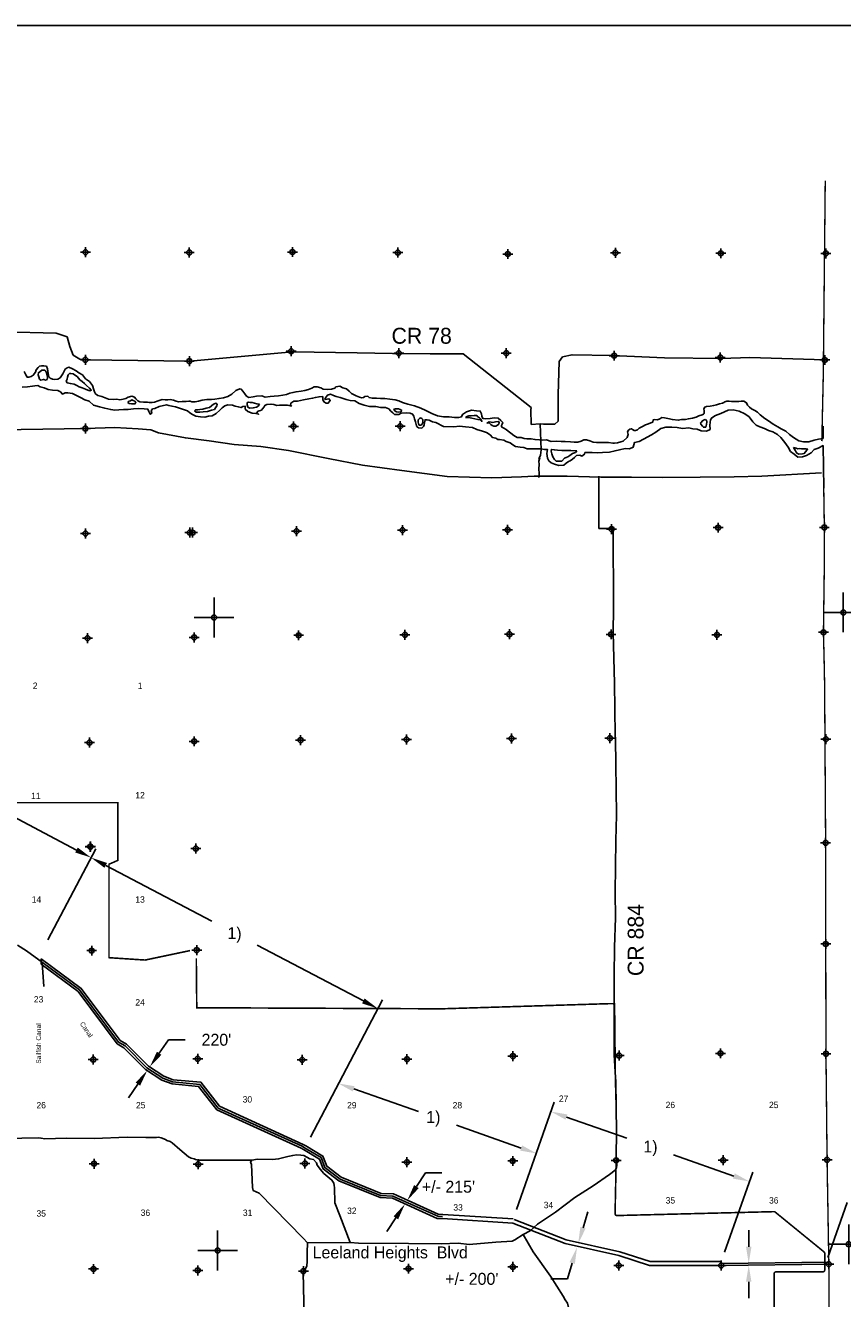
# Model space of a CAD drawing. Extents: x 209503 to 369503, y 779969 to 886560.
# Tile 6 of 7: x 274666 to 315759, y 822522 to 886560. Entities that reach past the tile are written whole.
import ezdxf
from ezdxf.enums import TextEntityAlignment as Align

# ---------------------------------------------------------------- set-up
doc = ezdxf.new("R2010")
doc.units = 0
doc.header["$LTSCALE"] = 1200
doc.header["$PDMODE"] = 34
doc.header["$PDSIZE"] = 250
doc.linetypes.add('PHANTOM', pattern=[0])
doc.linetypes.add('STREAM', pattern=[0])
doc.layers.get('0').update_dxf_attribs({"linetype": 'CONTINUOUS'})
for name, color, linetype in [('BORDER', 1, 'CONTINUOUS'), ('COUNTY', 15, 'PHANTOM'), ('MAJROADS', 9, 'CONTINUOUS'), ('ROW', 6, 'PHANTOM'), ('ROWDIM', 10, 'CONTINUOUS'), ('SEC', 2, 'CONTINUOUS'), ('TEXT', 7, 'CONTINUOUS'), ('TRUNKS', 5, 'STREAM'), ('WATER', 4, 'CONTINUOUS'), ('WSHEDS', 3, 'CONTINUOUS')]:
    doc.layers.add(name, color=color, linetype=linetype)
doc.dimstyles.get("Standard").update_dxf_attribs({"dimtxt": 2.5, "dimasz": 2.5, "dimexe": 1.25, "dimexo": 0.625, "dimtad": 1, "dimcen": 2.5, "dimazin": 3, "dimtfac": 1, "dimtmove": 0, "dimatfit": 3})

# ---------------------------------------------------------------- blocks, each defined once
blk = doc.blocks.new('TICK')
at = {"color": 0}
for points in [[(500, 0), (500, 1000)], [(0, 500), (1000, 500)]]:
    blk.add_lwpolyline(points, dxfattribs=at)
blk.add_point((500, 500), dxfattribs=at)
blk = doc.blocks.new('*D')
at = {"color": 0}
for p, q in [((240164, 859317), (242573, 863893)), ((243074, 863064), (258792, 854791)), ((277233, 845084), (261515, 853357)), ((275792, 840565), (278200, 845140)), ((275792, 840565), (278200, 845140)), ((278702, 844311), (284043, 841500)), ((291659, 837491), (286318, 840302)), ((288994, 830645), (292627, 837547)), ((281391, 834858), (281863, 835540)), ((281863, 835540), (282693, 835540)), ((280318, 833309), (279846, 832626)), ((301875, 831651), (304903, 830584)), ((310294, 828684), (307266, 829751)), ((309823, 824853), (311243, 828880)), ((302708, 826086), (302950, 826880)), ((302165, 824307), (301923, 823513)), ((301923, 823513), (301093, 823513))]:
    blk.add_line(p, q, dxfattribs=at)
for points in [[(243010, 862941), (243139, 863186), (242340, 863450)], [(277168, 844962), (277297, 845207), (277967, 844698)], [(278637, 844189), (278766, 844434), (277967, 844698)], [(291595, 837369), (291724, 837614), (292394, 837105)], [(281504, 834779), (281277, 834936), (280918, 834175)], [(280432, 833230), (280205, 833387), (280791, 833991)], [(301829, 831521), (301921, 831782), (301093, 831927)], [(310248, 828554), (310340, 828815), (311077, 828408)], [(302840, 826046), (302575, 826127), (302466, 825292)], [(302298, 824266), (302033, 824347), (302407, 825101)]]:
    blk.add_solid(points, dxfattribs=at)
for s, p in [('1a)', (259511, 853774)), ('1)', (284823, 840601)), ("220'", (283523, 835240)), ('1)', (305742, 829868)), ("+/- 200'", (295778, 823213))]:
    blk.add_text(s, height=600, dxfattribs=at).set_placement(p)

msp = doc.modelspace()

# ---------------------------------------------------------------- linework, layer by layer
at = {"layer": 'BORDER', "color": 0}
msp.add_lwpolyline([(209503.174, 781559.981), (369503.174, 781559.981), (369503.174, 886559.981), (209503.174, 886559.981)], close=True, dxfattribs=at)
at = {"layer": 'COUNTY', "color": 0}
msp.add_line((314813.508, 863284.797), (314780.72, 865424.736), dxfattribs=at)
at = {"layer": 'COUNTY', "color": 0, "const_width": 70}
for points in [[(314717.625, 865649.587), (314791.234, 868978.806), (314845.429, 874340.756), (314889.702, 878758.852)], [(314813.508, 863284.797), (314843.735, 861311.971), (314838.47, 859025.026), (314798.373, 856033.758), (314831.52, 854719.626), (314857.784, 853404.396), (314908.544, 845442.73), (314914.496, 840356.945), (314926.465, 834835.445), (314981.323, 829498.039), (315070.195, 824252.613), (315101.463, 819200.205), (315206.954, 813929.553), (315236.451, 808550.393), (315283.114, 803246.546), (315346.805, 797992.878), (315435.494, 792713.939), (315554.59, 789418.291)]]:
    msp.add_lwpolyline(points, dxfattribs=at)
at = {"layer": 'MAJROADS', "color": 0}
for points in [[(314876.468, 869747.938), (311098.253, 869851.784), (309673.437, 869803.853), (306808.056, 869842.176), (304161.088, 869954.267), (302158.774, 869994.474), (301680.432, 869897.524), (301502.715, 869664.245), (301464.967, 867988.699), (301456.833, 866907.85), (301463.32, 866656.427), (301294.611, 866506.872), (300724.861, 866511.16), (300557.351, 866520.8), (300104.65, 866490.69), (300076.622, 867219.887), (300102.64, 867336.999), (296687.498, 870035.65), (295020.142, 870048.198), (293126.561, 870062.449), (291350.408, 870092.574), (288099.671, 870142.176), (282934.624, 869678.299), (277706.456, 869734.403), (277405.076, 869770.188), (277063.127, 869982.24), (276898.832, 870419.193), (276759.926, 870889.47), (276216.699, 871077.9), (273586.237, 871156.35)], [(300557.351, 866520.8), (300597.786, 865213.348), (300570.569, 864937.041), (300485.395, 864753.34), (300485.395, 864753.34)], [(272290.666, 866201.037), (277678.477, 866280.758), (279156.469, 866332.078), (280328.992, 866274.208), (280967.377, 866221.85), (281350.733, 866072.934), (282713.815, 865808.78), (283911.272, 865672.418), (285158.498, 865476.938), (286498.741, 865372.838), (287888.53, 865184.475), (289896.7, 864781.066), (291620.414, 864438.858), (293587.866, 864169.928), (295881.904, 863864.569), (298127.884, 863811.106), (299620.335, 863856.536), (300249.255, 863884.484), (301908.966, 863886.518), (303601.833, 863846.346), (305152.435, 863832.584), (306703.111, 863827.204), (308605.964, 863835.462), (310307.807, 863862.269), (311699.53, 863891.829), (314698.369, 864064.038)], [(300485.395, 864753.34), (300527.667, 864803.297), (300492.954, 864644.355), (300500.009, 864468.339), (300481.612, 864250.62), (300505.045, 864024.206), (300486.775, 863823.244)], [(303494.421, 863881.982), (303508.448, 861259.25), (304226.806, 861259.25), (304232.881, 857265.462), (304223.48, 856000.303), (304296.904, 853477.677), (304327.75, 850863.199), (304343.137, 850678.747), (304350.306, 849388.327), (304374.544, 848139.676), (304390.029, 846840.815), (304355.368, 845559.086), (304319.248, 842953.484), (304334.92, 841679.759), (304298.765, 840196.945), (304279.677, 838755.898), (304277.347, 837314.727), (304267.884, 836041.189), (304266.924, 834784.346), (304333.801, 833635.925), (304357.754, 833476.546), (304373.177, 832169.307), (304388.724, 830878.825), (304371.505, 829689.135), (304403.525, 829487.801), (304401.595, 829228.066), (304392.282, 829102.45), (304324.382, 828985.649), (304037.831, 828761.545), (303212.501, 828197.906), (302303.136, 827601.375), (301317.368, 826871.348), (300416.257, 826257.998), (300045.173, 825933.974), (299691.78, 825735.504), (299270.86, 825470.504), (299136.306, 825404.472), (298323.152, 825351.861), (296973.335, 825244.585), (296420.787, 825307.344), (295574.243, 825271.74), (293932.05, 825283.942), (291418.55, 825310.999), (290999.872, 825347.626), (290473.607, 826692.177), (290218.666, 827339.255), (290216.016, 828110.143), (290191.565, 828202.493), (290175.742, 828328.296), (290076.32, 828479.857), (289967.959, 828556.073), (289668.262, 828818.049), (289493.869, 829028.82), (289410.955, 829146.742), (289344.549, 829231.026), (289303.528, 829348.636), (289145.519, 829509.012), (288961.44, 829543.895), (288811.311, 829637.18), (288661.12, 829722.086), (288518.809, 829739.902), (288301.03, 829749.899), (288108.074, 829717.817), (287856.282, 829661.035), (287394.591, 829547.159), (287084.336, 829515.949), (286330.33, 829529.931), (286045.086, 829481.776), (283816.27, 829481.58), (283355.45, 829485.005), (283221.58, 829511.136), (283146.484, 829553.589), (283004.236, 829579.783), (282870.677, 829647.808), (282429.354, 830019.763), (282046.37, 830349.39), (281946.325, 830417.166), (281779.19, 830477.061), (281704.157, 830527.892), (281486.875, 830604.918), (281361.384, 830630.988), (281252.401, 830623.418), (280716.112, 830619.024), (279786.156, 830634.314), (278118.266, 830571.297), (276719.05, 830581.694), (275646.348, 830556.149), (275453.828, 830582.717), (275336.716, 830608.724), (272764.006, 830560.809)], [(286045.086, 829481.776), (285991.359, 829376.72), (286032.433, 829267.482), (286090.761, 828110.72), (286114.762, 827959.715), (286415.385, 827823.386), (288635.529, 825552.686), (288843.23, 825316.507), (288839.636, 824838.922), (288836.357, 824403.231), (288809.267, 824143.681), (288724.093, 823959.981), (288631.107, 823851.752), (288681.111, 821589.005), (288751.838, 818739.562), (288655.952, 818245.913), (288511.307, 817953.732), (288341.842, 817703.633), (288181.197, 817512.121), (287995.479, 817329.177), (284155.89, 815277.736)], [(299691.78, 825735.504), (300193.624, 824870.782), (301072.558, 823640.811), (301710.275, 822647.272), (301801.053, 822462.248), (301925.409, 822285.35), (301974.042, 822067.126), (302004.278, 821631.182), (301987.197, 820474.988), (301984.099, 818950.006), (301999.202, 816503.181), (302022.501, 815145.583), (302037.485, 813796.427), (302071.67, 810545.06), (302062.14, 808165.453), (302103.19, 804712.934), (302107.652, 803078.966), (302132.449, 799693.603), (301966.948, 798856.933), (301868.63, 798445.675)], [(290999.872, 825347.626), (288843.23, 825316.507)]]:
    msp.add_lwpolyline(points, dxfattribs=at)
at = {"layer": 'ROW', "color": 0}
for points in [[(275456.941, 839607.904), (277469.758, 838121.521), (279427.765, 835504.946), (279750.071, 835315.681), (280846.784, 834211.404), (281623.176, 833701.001), (282090.953, 833530.847), (283490.24, 833400.456), (284431.687, 832191.511), (288633.634, 830278.374), (288760.839, 830202.542)], [(275456.941, 839334.42), (275456.941, 839607.904)], [(275456.941, 839334.42), (277313.018, 837963.784), (279278.163, 835337.669), (279614.073, 835140.415), (280706.811, 834040.14), (281523.808, 833503.043), (282042.353, 833314.423), (283375.11, 833190.231), (284291.325, 832013.688), (288531.416, 830083.184), (288648.186, 830013.573)], [(288649.466, 830015.72), (289449.543, 829538.762), (289635.49, 829042.537), (290433.572, 828436.472), (292500.361, 827599.763), (293121.966, 827569.871), (295373.842, 826553.813), (295641.555, 826540.814), (299175.411, 826312.536)], [(288759.558, 830200.395), (289624.41, 829684.822), (289815.012, 829176.175), (290540.794, 828625.015), (292547.178, 827812.76), (293173.127, 827782.659), (295425.05, 826766.58), (295653.699, 826755.478), (299189.27, 826527.089)], [(309657.294, 824181.407), (306057.294, 824181.407), (304504.528, 824684.197), (301804.528, 825284.197), (299175.411, 826312.536)], [(309657.294, 824381.407), (306088.868, 824381.407), (304557.144, 824877.383), (301862.994, 825476.083), (299248.263, 826498.795)], [(315068.879, 824352.605), (309655.979, 824281.398)], [(315070.195, 824252.613), (309657.294, 824181.407)]]:
    msp.add_lwpolyline(points, dxfattribs=at)
at = {"layer": 'ROWDIM', "color": 0}
for p, q in [((291175.977, 833069.109), (294425.561, 831923.808)), ((299355.472, 826998.657), (301258.737, 832398.824)), ((299598.54, 830092.198), (296348.957, 831237.499)), ((294327.503, 828152.675), (294783.669, 828846.082)), ((294783.669, 828846.082), (295613.669, 828846.082)), ((315026.609, 824588.719), (315998.694, 827346.836)), ((293295.516, 826583.979), (292839.35, 825890.573)), ((311040.445, 825123.076), (311040.445, 825953.076)), ((311040.445, 823363.065), (311040.445, 822533.065))]:
    msp.add_line(p, q, dxfattribs=at)
for points in [[(291129.994, 832938.642), (291221.96, 833199.577), (290393.173, 833345.005)], [(299552.558, 829961.73), (299644.523, 830222.665), (300381.344, 829816.302)], [(294443.071, 828076.648), (294211.935, 828228.703), (293871.337, 827459.269)], [(293411.084, 826507.951), (293179.948, 826660.007), (293751.682, 827277.385)], [(311178.778, 825123.076), (310902.112, 825123.076), (311040.445, 824293.076)], [(311178.778, 823363.065), (310902.112, 823363.065), (311040.445, 824193.065)]]:
    msp.add_solid(points, dxfattribs=at)
at = {"layer": 'SEC', "color": 0}
for p in [(277686.055, 875152.986), (288090.833, 875164.194), (282904.418, 875142.031), (293394.271, 875135.452), (298923.695, 875063.592), (304336.55, 875126.421), (309639.989, 875097.679), (314918.428, 875094.208), (288030.258, 870170.933), (293442.25, 870074.574), (298846.409, 870078.8), (277681.394, 869741.896), (282908.326, 869679.224), (304274.976, 869948.838), (309611.61, 869861.267), (314864.234, 869732.258), (277678.477, 866280.758), (288143.832, 866391.611), (293514.523, 866404.397), (288299.593, 861120.687), (293628.62, 861175.591), (298915.529, 861188.831), (304143.926, 861227.524), (309498.178, 861299.049), (314843.735, 861311.971), (277683.384, 861002.273), (282936.962, 861049.208), (283071.014, 861048.482), (314798.373, 856033.758), (277788.921, 855740), (283151.371, 855777.966), (288405.266, 855883.549), (293750.868, 855904.849), (299004.355, 855935.027), (304115.229, 855932.464), (309443.802, 855903.586), (277886.126, 850486.15), (283148.172, 850549.796), (288502.379, 850612.942), (293831.27, 850642.712), (299109.982, 850689.51), (304061.806, 850712.945), (314920.076, 850662.476), (277924.773, 845249.375), (277933.197, 845257.708), (283236.226, 845153.561), (314908.544, 845442.73), (277996.979, 840020.796), (283280.853, 840050.451), (314914.496, 840356.945), (309622.981, 834855.809), (314926.465, 834835.445), (278076.2, 834540.824), (283329.732, 834579.38), (288582.765, 834525.776), (293853.053, 834564.241), (299182.625, 834719.685), (304519.849, 834741.031), (278114.848, 829304.048), (283351.26, 829275.67), (288722.087, 829313.59), (293850.082, 829377.963), (299170.776, 829441.29), (304373.993, 829471.741), (309753.017, 829476.103), (314981.323, 829498.039), (278086.151, 824008.988), (283330.714, 823938.673), (293929.984, 824023.664), (299175.411, 824112.536), (304504.528, 824184.197), (309657.294, 824181.407), (315070.195, 824252.613), (288642.485, 823901.507)]:
    msp.add_point(p, dxfattribs=at)
at = {"layer": 'TRUNKS', "color": 0}
for points in [[(274260.778, 840297.645), (274717.196, 840017.434), (275522.286, 839422.908)], [(275508.325, 839404.003), (275585.164, 838216.138)], [(275522.286, 839422.908), (277391.388, 838042.653), (279352.964, 835421.308), (279682.072, 835228.048), (280776.797, 834125.772), (281573.492, 833602.022), (282066.653, 833422.635), (283432.675, 833295.344), (284361.506, 832102.599), (288582.525, 830180.779), (288704.512, 830108.058)], [(288704.512, 830108.058), (289536.976, 829611.792), (289725.251, 829109.356), (290487.183, 828530.743), (292523.77, 827706.262), (293147.546, 827676.265), (295399.446, 826660.196), (295646.768, 826648.188)]]:
    msp.add_lwpolyline(points, dxfattribs=at)
at = {"layer": 'WATER', "color": 0}
for points in [[(274602.746, 869153.026), (274677.004, 868985.05), (274743.276, 868875.746), (274835.389, 868875.138), (274952.845, 868907.858), (275053.72, 868965.812), (275163.577, 869115.823), (275206.276, 869241.155), (275299.164, 869357.781), (275374.917, 869415.9), (275483.944, 869440.302), (275584.431, 869439.638), (275718.247, 869413.631), (275776.09, 869296.008), (275807.981, 869052.944), (275848.799, 868893.563), (275915.292, 868817.755), (276032.194, 868766.736), (276141, 868757.643), (276291.841, 868773.395), (276417.893, 868839.556), (276544.83, 869039.699), (276595.682, 869131.48), (276663.614, 869273.394), (276756.17, 869339.777), (276848.449, 869364.29), (277032.232, 869296.081), (277215.739, 869186.002), (277349.057, 869084.63), (277532.619, 868982.925), (277690.451, 868789.274), (277882.165, 868654.018), (278031.512, 868443.674), (278097.12, 868233.884), (278138.27, 868124.746), (278187.904, 868032.301), (278304.586, 867947.787), (278513.546, 867887.786), (278847.728, 867768.337), (279115.527, 867741.445), (279257.994, 867757.252), (279408.558, 867731.134), (279576.203, 867755.148), (279718.781, 867787.703), (279836.569, 867870.667), (280012.698, 867911.375), (280154.722, 867860.19), (280221.16, 867776.009), (280312.609, 867674.913), (280412.819, 867632.379), (280605.308, 867614.358), (280797.908, 867613.085), (280889.911, 867595.729), (281023.838, 867586.469), (281157.987, 867610.706), (281334.337, 867684.909), (281535.698, 867742.198), (281686.373, 867732.828), (281828.675, 867723.513), (281946.02, 867739.486), (282104.958, 867713.313), (282238.609, 867662.184), (282363.996, 867627.858), (282548.388, 867651.762), (282749.362, 867650.434), (282883.455, 867666.296), (282945.137, 867655.568), (283028.696, 867629.9), (283196.145, 867628.798), (283372.241, 867669.502), (283556.765, 867718.524), (283782.986, 867742.153), (284017.413, 867740.61), (284184.972, 867756.253), (284402.93, 867796.682), (284620.834, 867828.739), (284838.958, 867894.285), (285049.04, 868010.121), (285242.873, 868201.419), (285444.362, 868283.821), (285519.549, 868258.207), (285594.294, 868165.615), (285702.254, 868030.94), (285785.206, 867913.175), (285893.662, 867853.851), (286111.565, 867885.908), (286287.552, 867909.868), (286547.207, 867924.904), (286714.214, 867856.822), (286965.662, 867897.031), (287175.138, 867920.77), (287384.559, 867936.137), (287602.407, 867959.822), (287786.876, 868000.471), (287954.71, 868057.976), (288114.007, 868090.419), (288279.576, 868133.089), (288531.015, 868164.924), (288723.891, 868205.521), (288900.076, 868254.602), (289076.37, 868320.431), (289194.048, 868386.647), (289344.778, 868385.651), (289528.617, 868325.816), (289645.464, 868266.424), (289854.702, 868248.292), (290055.841, 868272.086), (290223.596, 868312.849), (290282.657, 868379.453), (290475.478, 868411.675), (290625.71, 868335.314), (290751.098, 868300.988), (290817.978, 868283.797), (290942.812, 868165.732), (291067.646, 868047.668), (291301.341, 867928.883), (291468.376, 867860.785), (291577.071, 867834.944), (291660.921, 867851.138), (291736.563, 867892.51), (291879.03, 867908.316), (291945.578, 867840.882), (292096.143, 867814.764), (292313.865, 867813.325), (292514.728, 867795.249), (292740.823, 867793.755), (292983.501, 867767.028), (293251.245, 867731.762), (293451.831, 867671.816), (293627.13, 867586.915), (293894.652, 867518.152), (294237.429, 867432.144), (294546.489, 867312.862), (294796.932, 867193.966), (295105.715, 867032.814), (295381.39, 866930.501), (295690.837, 866869.836), (295967.232, 866876.383), (296243.35, 866841.061), (296461.071, 866839.622), (296603.704, 866880.551), (296637.975, 866997.564), (296848.208, 867130.163), (297091.55, 867203.924), (297350.975, 867177.086), (297535.091, 867159.121), (297609.57, 867024.64), (297625.488, 866898.921), (297666.638, 866789.783), (297808.884, 866772.094), (298035.09, 866787.348), (298244.715, 866827.834), (298437.149, 866801.439), (298570.412, 866691.693), (298670.235, 866590.542), (298636.13, 866498.65), (298610.621, 866440.199), (298610.123, 866364.834), (298835.709, 866236.437), (298935.682, 866160.424), (299068.924, 866050.701), (299227.284, 865940.812), (299402.388, 865830.813), (299595.009, 865837.918), (299745.382, 865786.692), (299887.548, 865760.637), (300088.541, 865767.687), (300297.631, 865732.82), (300515.204, 865714.642), (300674.169, 865696.85), (300875.218, 865712.272), (301109.149, 865635.377), (301360.377, 865642.096), (301603.122, 865632.125), (301812.433, 865630.747), (302071.867, 865612.294), (302264.323, 865594.282), (302448.571, 865601.441), (302607.923, 865642.256), (302750.75, 865716.671), (302884.764, 865724.162), (303043.454, 865664.508), (303218.889, 865604.743), (303377.854, 865586.951), (303578.793, 865585.629), (303762.931, 865576.044), (303988.986, 865574.556), (304214.876, 865547.95), (304298.655, 865555.772), (304449.469, 865571.524), (304617.193, 865612.284), (304726.255, 865645.057), (304929.217, 865837.361), (304972.027, 865979.441), (304955.722, 866046.543), (304939.472, 866122.019), (304990.214, 866197.052), (305057.593, 866255.227), (305141.443, 866271.421), (305199.783, 866229.164), (305283.19, 866178.367), (305350.182, 866177.924), (305442.627, 866227.559), (305535.238, 866302.316), (305703.325, 866393.322), (305846.179, 866467.746), (306005.671, 866525.312), (306114.864, 866574.836), (306215.572, 866607.667), (306241.469, 866724.736), (306316.89, 866732.612), (306459.191, 866723.297), (306568.384, 866772.821), (306669.313, 866839.148), (306811.559, 866821.46), (306970.442, 866786.912), (307204.58, 866735.119), (307497.445, 866699.687), (307665.2, 866740.449), (307866.174, 866739.121), (308008.807, 866780.05), (308209.947, 866803.843), (308402.935, 866861.188), (308528.931, 866918.975), (308696.796, 866976.485), (308772.383, 867009.483), (308797.726, 867042.813), (308806.93, 867168.366), (308790.847, 867268.963), (308833.27, 867352.426), (308917.285, 867393.742), (309110.051, 867417.591), (309286.125, 867449.924), (309420.274, 867474.16), (309563.018, 867531.837), (309713.969, 867564.336), (309789.501, 867588.96), (309831.647, 867630.553), (309932.355, 867663.384), (310049.535, 867654.236), (310175.088, 867645.032), (310367.688, 867643.759), (310551.914, 867642.541), (310660.886, 867658.569), (310803.242, 867657.629), (310936.727, 867581.378), (310986.195, 867463.811), (311077.644, 867362.715), (311185.896, 867269.883), (311352.821, 867185.037), (311486.25, 867100.412), (311619.403, 866973.918), (311852.655, 866788.142), (312036.161, 866678.064), (312269.524, 866509.036), (312503.108, 866373.504), (312678.241, 866263.48), (312903.617, 866153.125), (313086.791, 865992.803), (313286.714, 865832.371), (313561.946, 865663.066), (313796.139, 865619.647), (314064.104, 865617.876), (314332.567, 865691.47), (314550.676, 865748.648), (314777.049, 865789.024), (314790.625, 866403.039)], [(274495.767, 868366.939), (274772.307, 868382.013), (275015.441, 868414.045), (275132.819, 868430.087), (275283.756, 868454.301), (275400.626, 868386.574), (275609.693, 868326.663), (275810.23, 868241.672), (276027.826, 868206.842), (276295.836, 868196.836), (276429.46, 868129.007), (276529.27, 868011.119), (276663.759, 868085.697), (276789.362, 868076.557), (277032.14, 868049.95), (277265.981, 867931.248), (277441.336, 867838.034), (277658.526, 867736.187), (277875.867, 867659.472), (278092.497, 867465.48), (278385.18, 867379.929), (278652.783, 867302.909), (278953.945, 867234.061), (279154.838, 867207.709), (279355.986, 867223.242), (279590.641, 867238.571), (279833.623, 867245.472), (280101.888, 867277.351), (280353.246, 867284.201), (280629.633, 867274.145), (280822.201, 867256.22), (280863.373, 867138.689), (280937.951, 867004.2), (281022.025, 867053.953), (280989.23, 867171.433), (281056.856, 867271.549), (281165.909, 867296.018), (281392.645, 867386.79), (281756.566, 867474.602), (281878.913, 867450.854), (282029.494, 867416.43), (282205.155, 867373.477), (282414.222, 867313.566), (282606.433, 867237.004), (282807.122, 867177.144), (282932.115, 867067.481), (283065.636, 866982.897), (283241.093, 866906.436), (283475.494, 866879.88), (283684.765, 866853.477), (283877.739, 866902.568), (284062.184, 866926.58), (284263.891, 867034.258), (284449.201, 867200.677), (284558.865, 867325.669), (284685.18, 867433.806), (284836.219, 867474.774), (285070.722, 867464.972), (285204.396, 867405.52), (285371.782, 867379.371), (285513.935, 867336.621), (285606.437, 867394.7), (285715.439, 867410.792), (285722.9, 867259.957), (285847.79, 867133.54), (286065.183, 867065.201), (286266.076, 867038.849), (286402.849, 867005.076), (286266.076, 867038.849), (286367.311, 867155.515), (286367.311, 867155.515), (286535.206, 867213.136), (286594.252, 867279.795), (286678.631, 867379.809), (286712.546, 867446.621), (286813.374, 867496.271), (287014.522, 867511.804), (287156.777, 867485.808), (287307.307, 867443.007), (287449.867, 867467.273), (287575.47, 867458.133), (287709.552, 867465.695), (287843.582, 867464.881), (288044.323, 867413.398), (287994.418, 867472.342), (288020.108, 867564.335), (288163.127, 867663.993), (288347.419, 867662.874), (288641.018, 867728.108), (288917.761, 867776.69), (289102.257, 867809.078), (289244.919, 867850.097), (289429.415, 867882.485), (289613.758, 867889.743), (289621.219, 867738.907), (289679.196, 867629.651), (289787.638, 867553.597), (289896.588, 867561.313), (289997.926, 867694.733), (289931.419, 867778.909), (289847.548, 867762.664), (289730.119, 867738.246), (289755.809, 867830.239), (289848.719, 867955.333), (290008.236, 868013.005), (290158.665, 867953.45), (290284.013, 867902.425), (290493.13, 867850.892), (290643.559, 867791.337), (290802.466, 867748.486), (291003.155, 867688.626), (291229.23, 867670.498), (291446.318, 867551.898), (291697.116, 867466.602), (291964.77, 867397.958), (292283.042, 867387.647), (292517.341, 867344.338), (292768.598, 867334.434), (292935.831, 867283.155), (293044.018, 867165.217), (293135.605, 867072.511), (293227.242, 866988.182), (293436.665, 866986.909), (293554.349, 867053.212), (293805.758, 867068.439), (294015.079, 867050.413), (294132.05, 866999.439), (294190.078, 866898.56), (294231.199, 866772.652), (294280.596, 866629.939), (294337.962, 866420.16), (294379.439, 866352.89), (294429.497, 866319.077), (294596.985, 866309.682), (294681.263, 866392.943), (294723.656, 866476.457), (294732.593, 866568.552), (294767.068, 866727.51), (294875.917, 866718.472), (294976.338, 866701.107), (295143.418, 866624.697), (295302.325, 866581.846), (295686.493, 866386.836), (296214.187, 866375.253), (296499.155, 866398.653), (296800.521, 866363.313), (297143.821, 866336.096), (297369.438, 866242.576), (297645.368, 866157.127), (297846.007, 866088.891), (298029.586, 865970.494), (298154.426, 865835.7), (298330.137, 865801.124), (298421.825, 865725.172), (298514.022, 865732.989), (298723.242, 865698.209), (298840.162, 865638.858), (299040.75, 865562.245), (299182.598, 865469.233), (299316.069, 865376.273), (299550.47, 865349.717), (299734.66, 865331.844), (299901.74, 865255.434), (300094.46, 865262.64), (300312.26, 865261.317), (300580.321, 865259.689), (300772.838, 865233.387), (300915.245, 865232.522), (300888.842, 865023.252), (300912.599, 864796.923), (300987.177, 864662.434), (301112.22, 864561.148), (301270.974, 864493.165), (301496.744, 864424.776), (301748.204, 864448.38), (301857.664, 864539.864), (301975.449, 864622.921), (302059.473, 864664.297), (302185.636, 864747.303), (302278.291, 864830.512), (302379.424, 864930.424), (302547.064, 864946.16), (302647.282, 864895.288), (302773.547, 864995.048), (302799.186, 865078.664), (302975.152, 865085.972), (303167.77, 865076.425), (303410.599, 865058.195), (303687.139, 865073.27), (304030.695, 865087.937), (304316.019, 865169.976), (304542.501, 865218.863), (304827.723, 865284.148), (305045.421, 865266.071), (305230.222, 865348.721), (305290.234, 865574.541), (305525.195, 865640.132), (305752.034, 865747.658), (306147.072, 865963.065), (306365.737, 866104.15), (306626.49, 866278.487), (306878.255, 866352.353), (307171.447, 866350.572), (307447.784, 866332.139), (307715.591, 866288.625), (308025.74, 866320.25), (308226.531, 866277.144), (308444.179, 866250.69), (308644.767, 866174.077), (308912.675, 866147.317), (309097.527, 866238.344), (309090.422, 866447.818), (309117.233, 866724.103), (309184.859, 866824.219), (309369.863, 866940.376), (309630.209, 867047.699), (309999.76, 867204.621), (310251.17, 867219.848), (310560.759, 867159.326), (310853.188, 867031.892), (311070.021, 866871.407), (311252.786, 866618.98), (311419.307, 866450.424), (311603.141, 866373.912), (311837.186, 866288.718), (312037.621, 866186.974), (312255.014, 866118.635), (312480.376, 865983.23), (312655.426, 865839.754), (312863.322, 865587.174), (313029.385, 865343.226), (313145.389, 865133.091), (313320.49, 864997.991), (313503.866, 864846.087), (313746.848, 864852.988), (313948.352, 864927.159), (314175.343, 865059.816), (314335.522, 865226.387), (314537.026, 865300.558), (314780.72, 865424.736), (314813.508, 863284.797)], [(309932.355, 867663.384), (310367.688, 867643.759)]]:
    msp.add_lwpolyline(points, dxfattribs=at)
for points in [[(275594.132, 868752.461), (275677.652, 868718.384), (275753.259, 868751.366), (275778.96, 868834.945), (275754.756, 868969.119), (275730.437, 869086.544), (275680.82, 869179.016), (275622.482, 869221.294), (275496.798, 869213.783), (275387.403, 869139.156), (275320.057, 869089.366), (275302.558, 868980.605), (275343.742, 868879.815), (275376.494, 868770.708), (275434.774, 868720.054), (275569.006, 868752.633)], [(277270.307, 868908.444), (277178.527, 868959.328), (277070.168, 869035.453), (276953.032, 869053.009), (276885.973, 869045.095), (276810.194, 868986.988), (276775.887, 868869.966), (276758.446, 868769.58), (276707.504, 868669.424), (276765.496, 868576.895), (276924.393, 868542.3), (277108.473, 868515.907), (277250.389, 868447.927), (277367.18, 868380.12), (277517.644, 868337.208), (277684.628, 868260.68), (277809.91, 868209.565), (277901.806, 868175.431), (277977.412, 868208.413), (277885.977, 868309.548), (277727.829, 868453.019), (277636.336, 868545.779), (277519.833, 868655.462), (277403.1, 868731.645)], [(279807.416, 867592.791), (279882.504, 867550.397), (280007.958, 867524.408), (280091.709, 867523.832), (280167.085, 867523.313), (280209.422, 867590.026), (280159.632, 867657.373), (280076.169, 867699.824), (280017.716, 867725.353), (279942.052, 867683.996), (279866.56, 867667.764)], [(283163.074, 867167.689), (283246.365, 867100.112), (283430.675, 867107.22), (283606.667, 867122.761), (283824.593, 867146.389), (284026.057, 867212.007), (284168.664, 867244.529), (284227.866, 867327.877), (284287.126, 867419.6), (284304.394, 867494.861), (284254.604, 867562.207), (284128.574, 867504.445), (284027.497, 867421.385), (283918.044, 867338.383), (283758.687, 867305.977), (283590.896, 867265.253), (283440.029, 867249.54), (283330.98, 867225.163), (283213.67, 867217.594)], [(286431.847, 867505.357), (286298.018, 867531.403), (286180.997, 867565.71), (286072.351, 867599.959), (285963.474, 867600.708), (285879.838, 867618.034), (285821.039, 867593.312), (285811.858, 867476.118), (285852.985, 867366.954), (285953.083, 867307.637), (286120.701, 867323.235), (286288.491, 867363.959), (286364.155, 867405.316)], [(293590.788, 867196.483), (293515.758, 867247.252), (293423.804, 867273.011), (293331.736, 867282.02), (293264.735, 867282.48), (293197.619, 867266.191), (293238.861, 867173.777), (293322.266, 867122.95), (293439.46, 867113.768), (293540.077, 867129.828)], [(294526.267, 866821.527), (294475.786, 866788.372), (294416.757, 866730.149), (294416.009, 866621.273), (294440.443, 866520.599), (294465.165, 866461.8), (294548.916, 866461.224), (294599.397, 866494.379), (294650.166, 866569.409), (294650.742, 866653.161), (294643.001, 866745.344), (294601.471, 866795.883)], [(296804.588, 866847.736), (296946.965, 866846.757), (297122.554, 866803.672), (297264.759, 866777.567), (297415.28, 866743.03), (297532.417, 866725.474), (297623.967, 866641.089), (297566.09, 866750.369), (297499.607, 866826.205), (297424.519, 866868.599), (297366.354, 866936.004), (297232.352, 866936.925), (297089.86, 866921.154), (296972.609, 866921.96), (296922.3, 866913.931), (296846.694, 866880.949)], [(297874.645, 866555.61), (297983.579, 866563.236), (298075.244, 866495.602), (298141.9, 866444.89), (298225.363, 866402.439), (298317.547, 866410.18), (298401.586, 866451.48), (298477.365, 866509.587), (298494.634, 866584.848), (298461.537, 866643.704), (298310.669, 866627.991), (298168.062, 866595.47), (298084.368, 866604.421), (297983.924, 866613.487)], [(308856.211, 866739.73), (308763.797, 866698.488), (308696.508, 866657.073), (308671.037, 866606.995), (308645.739, 866582.042), (308620.498, 866565.465), (308628.413, 866498.406), (308711.53, 866405.704), (308761.378, 866346.733), (308878.687, 866354.301), (308913.052, 866479.698), (308930.723, 866613.584), (308922.924, 866697.393)], [(302387.821, 865159.363), (302086.489, 865186.562), (301826.803, 865179.973), (301642.55, 865181.24), (301424.855, 865191.112), (301265.843, 865208.957), (301115.263, 865235.119), (301106.255, 865143.05), (301138.891, 865017.193), (301188.048, 864857.72), (301270.935, 864731.517), (301362.485, 864647.133), (301546.68, 864637.49), (301647.239, 864645.174), (301773.845, 864786.688), (301950.241, 864860.854), (302051.203, 864927.164), (302185.954, 865035.119), (302328.677, 865084.39)], [(313293.896, 865327.251), (313343.571, 865243.154), (313401.678, 865167.375), (313451.18, 865058.153), (313568.029, 864998.721), (313743.964, 865005.886), (313836.263, 865030.378), (313895.407, 865105.351), (313962.984, 865188.642), (314013.58, 865238.547), (313938.319, 865255.815), (313821.068, 865256.622), (313695.441, 865257.486), (313603.43, 865274.869), (313502.813, 865258.81), (313427.725, 865301.204), (313360.839, 865318.415)]]:
    msp.add_lwpolyline(points, close=True, dxfattribs=at)
at = {"layer": 'WSHEDS', "color": 0, "const_width": 80}
for points in [[(259868.862, 863380.151), (261129.163, 862182.24), (261636.905, 861734.944), (262217.182, 861420.627), (262579.855, 861287.647), (262954.617, 860961.241), (263087.598, 860659.014), (263317.29, 860175.45), (263825.033, 859595.173), (265541.685, 857793.897), (266339.566, 856766.323), (267133.579, 855663.653, 0.205458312), (267206.647, 855634.003), (267319.869, 850308.816), (272615.928, 850464.441), (272615.928, 847464.441), (279315.928, 847464.441), (279315.928, 844564.441), (278866.139, 844367.411), (278866.139, 839667.411), (280686.186, 839548.712), (282941.462, 840023.507)], [(283257.991, 839627.844), (283280.853, 837150.451), (295602.657, 837095.605), (304067.235, 837355.912), (304294.535, 837350.429), (304333.792, 833636.739, 0.004067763), (304333.823, 833635.112), (304373.157, 832170.047, -0.003698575), (304373.186, 832168.568), (304388.711, 830879.951, -0.005629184), (304388.713, 830877.7), (304373.998, 829472.228, -0.002436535), (304373.983, 829471.254), (304319.95, 826798.758, 0.42745802), (304422.409, 826696.767), (312307.473, 826892.29, -0.179124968), (312373.157, 826869.813), (314826.994, 824868.43, -0.224826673), (314863.789, 824791.137), (314865.454, 823962.416, -0.414802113), (314765.454, 823862.215), (312415.655, 823862.215, 0.414213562), (312315.655, 823762.215), (312315.655, 821487.81, -0.414213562)]]:
    msp.add_lwpolyline(points, format="xyb", dxfattribs=at)

# ---------------------------------------------------------------- block references
at = {"color": 0, "xscale": 2, "yscale": 2, "zscale": 2}
for p in [(283151.371, 855777.966), (314798.373, 856033.758), (315070.195, 824252.613), (283330.714, 823938.673)]:
    msp.add_blockref('TICK', p, dxfattribs=at)

# ---------------------------------------------------------------- texts
at = {"layer": 'MAJROADS', "color": 0}
for s, height, p in [('CR 78', 800, (293076.375, 870550.51)), ('Leeland Heights  Blvd', 600, (289107.637, 824542.314))]:
    msp.add_text(s, height=height, dxfattribs=at).set_placement(p)
msp.add_text('CR 884', height=800, rotation=90, dxfattribs=at).set_placement((305754.431, 838741.655))
at = {"layer": 'ROWDIM', "color": 0}
for s, p in [('1)', (294824.271, 831354.029)), ("+/- 215'", (294603.605, 827846.193))]:
    msp.add_text(s, height=600, dxfattribs=at).set_placement(p)
at = {"layer": 'TEXT', "color": 0}
for s, p in [('2', (275154.801, 853187.201)), ('1', (280429.815, 853187.201)), ('11', (275188.399, 847643.397)), ('12', (280429.815, 847676.995)), ('14', (275221.998, 842435.58)), ('13', (280429.815, 842435.58)), ('23', (275324.624, 837414.742)), ('24', (280429.815, 837261.362)), ('30', (285826.442, 832381.123)), ('27', (301731.464, 832414.512)), ('26', (275457.19, 832087.145)), ('25', (280463.414, 832087.145)), ('29', (291080.64, 832087.145)), ('28', (296389.253, 832087.145)), ('26', (307100, 832100)), ('25', (312300, 832100)), ('34', (300967.198, 827065.605)), ('35', (307100, 827300)), ('36', (312300, 827300)), ('35', (275457.19, 826644.136)), ('36', (280698.605, 826677.735)), ('31', (285839.224, 826677.735)), ('32', (291080.64, 826778.532)), ('33', (296422.851, 826946.526))]:
    msp.add_text(s, height=320, dxfattribs=at).set_placement(p, align=Align.CENTER)
at = {"layer": 'WATER', "color": 0}
for s, rotation, p in [('Sailfish Canal', 90, (275447.054, 834336.448)), ('Canal', 304, (277387.402, 836343.313))]:
    msp.add_text(s, height=240, rotation=rotation, dxfattribs=at).set_placement(p)

# ---------------------------------------------------------------- dimensions: what is measured, and where the dimension line sits
at = {"layer": 'ROWDIM', "color": 0}
for p1, p2, distance, text, middle in [((239931.432, 858874.54), (275558.742, 840122.183), 5170.849, '1a)', (260153.507, 854074.08)), ((301862.994, 825476.083), (301804.528, 825284.197), 630.075, "+/- 200'", (298020.563, 823512.627)), ((280677.813, 834069.338), (280805.15, 834253.324), -137.431, "220'", (284422.85, 835540.087))]:
    dim = msp.add_aligned_dim(p1=p1, p2=p2, distance=distance, text=text, dimstyle='Standard', dxfattribs=at)
    dim.commit()
    dim.dimension.update_dxf_attribs({"geometry": '*D', "text_midpoint": middle})
for base, p1, p2, angle, middle in [((292393.686, 837104.532), (275558.742, 840122.183), (288760.839, 830202.542), 332.24002266, (285180.424, 840901.217)), ((311076.596, 828408.418), (299189.27, 826527.089), (309657.294, 824381.407), 340.58522311, (306084.565, 830167.836))]:
    dim = msp.add_linear_dim(base=base, p1=p1, p2=p2, angle=angle, text='1)', dimstyle='Standard', dxfattribs=at)
    dim.commit()
    dim.dimension.update_dxf_attribs({"geometry": '*D', "text_midpoint": middle})

doc.saveas('drawing.dxf')
